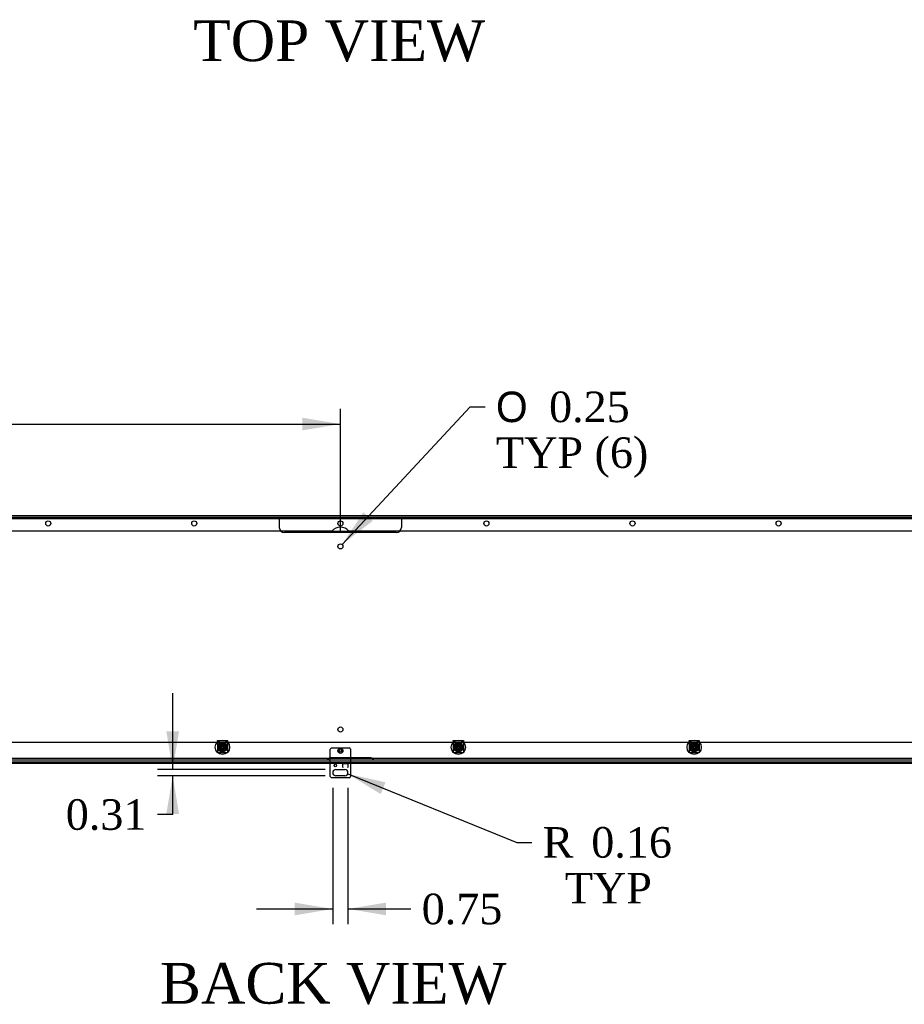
# Model space of a CAD drawing. Header units: inches. Extents: x 1 to 299, y -2 to 199.
# Tile 7 of 13: x 93 to 137, y 102 to 151. Entities that reach past the tile are written whole.
import ezdxf
from ezdxf.enums import TextEntityAlignment as Align
from ezdxf.lldxf.tags import DXFTag

# ---------------------------------------------------------------- set-up
doc = ezdxf.new("R2010")
doc.units = ezdxf.units.IN
doc.header["$MEASUREMENT"] = 0
for name, color, linetype in [('COM55240', 7, 'Continuous'), ('COM70472-37', 7, 'Continuous'), ('COM70473-37', 7, 'Continuous'), ('COM70475', 7, 'Continuous'), ('COM70985-11', 7, 'Continuous'), ('Default', 7, 'Continuous'), ('NTS16522', 7, 'Continuous'), ('RNG17670', 7, 'Continuous'), ('RVT19019', 7, 'Continuous'), ('SCS19475', 7, 'Continuous')]:
    doc.layers.add(name, color=color, linetype=linetype)
doc.styles.add('SEACAD_Solid_Edge_ANSI1_Symbols', font='txt')
doc.styles.add('SEACAD_Times_New_Roman', font='times.ttf')
tags = doc.linetypes.add('HIDDEN2', pattern=[0.1875, 0.125, -0.0625]).pattern_tags.tags
tags[6:7] = [DXFTag(74, 4), DXFTag(75, 0), DXFTag(340, '0'), DXFTag(46, 0.0), DXFTag(50, 0.0), DXFTag(44, 0.0), DXFTag(45, 0.0)]
tags[4:5] = [DXFTag(74, 4), DXFTag(75, 0), DXFTag(340, '0'), DXFTag(46, 0.0), DXFTag(50, 0.0), DXFTag(44, 0.0), DXFTag(45, 0.0)]
doc.dimstyles.new('HAMMOND_(STH_-_300x200)', dxfattribs={"dimtxt": 1.5, "dimasz": 1.875, "dimexe": 0.75, "dimexo": 0.75, "dimgap": 0.375, "dimtad": 0, "dimtih": 1, "dimtoh": 1, "dimzin": 0, "dimdsep": 46, "dimtxsty": 'SEACAD_Times_New_Roman', "dimblk1": '_SE_FILLED', "dimblk2": '_SE_FILLED', "dimsah": 1, "dimcen": 0.75, "dimadec": 0, "dimazin": 0, "dimtfac": 0.8, "dimtofl": 0, "dimtmove": 1, "dimatfit": 3, "dimfxl": 1, "dimtolj": 1, "dimtzin": 0, "dimarcsym": 0})

# ---------------------------------------------------------------- blocks, each defined once
blk = doc.blocks.new('SE7')
at = {"layer": 'COM55240', "color": 7, "linetype": 'HIDDEN2'}
for p, q in [((108.751, 114.359), (108.751, 114.894)), ((108.813, 114.957), (109.688, 114.957)), ((109.751, 114.894), (109.751, 114.359)), ((108.751, 114.187), (108.751, 114.259)), ((109.376, 114.207), (109.626, 114.207)), ((109.376, 114.187), (109.376, 114.207)), ((109.376, 114.206), (109.626, 114.206)), ((109.376, 114.206), (109.376, 114.187)), ((109.626, 114.207), (109.626, 114.187)), ((109.626, 114.206), (109.626, 114.187)), ((109.751, 114.259), (109.751, 114.187))]:
    blk.add_line(p, q, dxfattribs=at)
at = {"layer": 'COM55240', "color": 7, "linetype": 'Continuous'}
for p, q in [((108.751, 114.259), (108.751, 114.359)), ((109.751, 114.359), (109.751, 114.259)), ((108.751, 113.55), (108.751, 114.187)), ((109.032, 113.894), (109.47, 113.894)), ((109.376, 113.988), (109.376, 114.187)), ((109.376, 114.187), (109.376, 114.182)), ((109.376, 114), (109.376, 114.182)), ((109.376, 114.182), (109.626, 114.182)), ((109.376, 114), (109.376, 113.988)), ((109.376, 113.988), (109.376, 113.988)), ((109.626, 114.187), (109.626, 113.988)), ((109.626, 114.187), (109.626, 114.182)), ((109.626, 114.182), (109.626, 114)), ((109.626, 113.988), (109.626, 114)), ((109.626, 113.988), (109.626, 113.988)), ((109.751, 114.187), (109.751, 113.55)), ((109.688, 113.488), (108.813, 113.488)), ((109.47, 113.582), (109.032, 113.582))]:
    blk.add_line(p, q, dxfattribs=at)
at = {"layer": 'COM55240', "color": 7, "linetype": 'HIDDEN2'}
blk.add_circle((109.251, 114.809), 0.0685, dxfattribs=at)
at = {"layer": 'COM55240', "color": 7, "linetype": 'Continuous'}
blk.add_circle((109.001, 114.088), 0.0625, dxfattribs=at)
at = {"layer": 'COM55240', "color": 7, "linetype": 'HIDDEN2'}
for centre, start, end in [((108.865, 114.843), 114.2952, 155.7048), ((109.637, 114.843), 24.2952, 65.7048)]:
    blk.add_arc(centre, 0.125, start, end, dxfattribs=at)
at = {"layer": 'COM55240', "color": 7, "linetype": 'Continuous'}
for centre, radius, start, end in [((109.032, 113.738), 0.156, 90, 270), ((109.47, 113.738), 0.156, 270, 90), ((108.865, 113.602), 0.125, 204.2952, 245.7048), ((109.637, 113.602), 0.125, 294.2952, 335.7048)]:
    blk.add_arc(centre, radius, start, end, dxfattribs=at)
at = {"layer": 'COM70472-37', "color": 7, "linetype": 'HIDDEN2'}
for p, q in [((51.251, 126.287), (167.251, 126.287)), ((51.876, 115.234), (166.626, 115.234)), ((167.251, 114.431), (51.251, 114.431)), ((108.626, 114.431), (108.626, 114.359)), ((108.631, 114.431), (108.631, 114.359)), ((110.751, 114.467), (108.751, 114.467)), ((110.871, 114.431), (110.871, 114.359)), ((110.876, 114.359), (110.876, 114.431))]:
    blk.add_line(p, q, dxfattribs=at)
at = {"layer": 'COM70472-37', "color": 7, "linetype": 'Continuous'}
blk.add_line((167.251, 114.359), (51.251, 114.359), dxfattribs=at)
for centre in [(109.251, 124.859), (109.251, 115.859)]:
    blk.add_circle(centre, 0.125, dxfattribs=at)
at = {"layer": 'COM70472-37', "color": 7, "linetype": 'HIDDEN2'}
for centre in [(103.454, 114.984), (115.048, 114.984), (126.641, 114.984)]:
    blk.add_circle(centre, 0.115, dxfattribs=at)
for points, knots in [([(108.631, 114.359), (108.632, 114.359), (108.635, 114.361), (108.64, 114.368), (108.644, 114.373), (108.651, 114.386), (108.656, 114.393), (108.665, 114.407), (108.67, 114.414), (108.681, 114.428), (108.686, 114.434), (108.698, 114.446), (108.705, 114.451), (108.717, 114.459), (108.724, 114.462), (108.737, 114.466), (108.744, 114.467), (108.751, 114.467)], [0, 0, 0, 0, 0.125, 0.125, 0.25, 0.25, 0.375, 0.375, 0.5, 0.5, 0.625, 0.625, 0.75, 0.75, 0.875, 0.875, 1, 1, 1, 1]), ([(108.631, 114.431), (108.631, 114.431), (108.632, 114.431), (108.634, 114.431), (108.636, 114.432), (108.639, 114.433), (108.641, 114.434), (108.644, 114.436), (108.648, 114.438), (108.651, 114.439), (108.655, 114.441), (108.658, 114.443), (108.662, 114.445), (108.667, 114.447), (108.671, 114.45), (108.679, 114.453), (108.693, 114.458), (108.709, 114.463), (108.724, 114.465), (108.737, 114.466), (108.746, 114.467), (108.751, 114.467)], [0, 0, 0, 0, 0.027466, 0.055461, 0.084035, 0.11323, 0.14308, 0.173615, 0.204858, 0.236824, 0.269518, 0.302936, 0.337071, 0.37191, 0.407439, 0.443638, 0.575107, 0.712953, 0.807502, 0.903408, 1, 1, 1, 1]), ([(110.751, 114.467), (110.758, 114.467), (110.764, 114.466), (110.778, 114.462), (110.784, 114.459), (110.797, 114.451), (110.803, 114.446), (110.815, 114.434), (110.821, 114.428), (110.832, 114.414), (110.837, 114.407), (110.846, 114.393), (110.85, 114.386), (110.858, 114.373), (110.861, 114.368), (110.867, 114.361), (110.869, 114.359), (110.871, 114.359)], [0, 0, 0, 0, 0.125, 0.125, 0.25, 0.25, 0.375, 0.375, 0.5, 0.5, 0.625, 0.625, 0.75, 0.75, 0.875, 0.875, 1, 1, 1, 1]), ([(110.751, 114.467), (110.754, 114.467), (110.76, 114.467), (110.769, 114.466), (110.778, 114.465), (110.786, 114.464), (110.795, 114.462), (110.803, 114.46), (110.811, 114.457), (110.819, 114.455), (110.829, 114.45), (110.841, 114.445), (110.852, 114.439), (110.859, 114.435), (110.864, 114.433), (110.868, 114.431), (110.87, 114.431), (110.871, 114.431)], [0, 0, 0, 0, 0.064467, 0.128729, 0.192586, 0.25584, 0.318296, 0.379772, 0.440105, 0.499142, 0.556739, 0.680356, 0.795221, 0.84942, 0.9015, 0.95162, 1, 1, 1, 1])]:
    blk.add_open_spline(points, degree=3, knots=knots, dxfattribs=at)
at = {"layer": 'COM70473-37', "color": 7, "linetype": 'HIDDEN2'}
for p, q in [((51.187, 126.227), (167.315, 126.227)), ((108.501, 114.259), (108.501, 114.187)), ((110.001, 114.187), (110.001, 114.259))]:
    blk.add_line(p, q, dxfattribs=at)
at = {"layer": 'COM70473-37', "color": 7, "linetype": 'Continuous'}
for p, q in [((167.298, 114.259), (51.204, 114.259)), ((167.298, 114.187), (51.204, 114.187))]:
    blk.add_line(p, q, dxfattribs=at)
at = {"layer": 'COM70473-37', "color": 7, "linetype": 'HIDDEN2'}
for centre, radius in [((103.454, 114.984), 0.351), ((103.454, 114.984), 0.224), ((115.048, 114.984), 0.351), ((115.048, 114.984), 0.224), ((126.641, 114.984), 0.351), ((126.641, 114.984), 0.224), ((103.454, 114.984), 0.129), ((115.048, 114.984), 0.129), ((126.641, 114.984), 0.129)]:
    blk.add_circle(centre, radius, dxfattribs=at)
at = {"layer": 'COM70475', "color": 7, "linetype": 'HIDDEN2'}
for p, q in [((106.251, 126.215), (106.251, 126.287)), ((106.251, 126.215), (106.251, 126.179)), ((106.501, 126.215), (106.251, 126.215)), ((106.251, 126.179), (106.251, 125.787)), ((112.001, 126.215), (106.501, 126.215)), ((107.626, 126.287), (107.626, 126.215)), ((107.876, 126.215), (107.876, 126.287)), ((110.626, 126.287), (110.626, 126.215)), ((110.876, 126.215), (110.876, 126.287)), ((112.251, 126.215), (112.001, 126.215)), ((112.251, 126.287), (112.251, 126.215)), ((112.251, 126.215), (112.251, 126.179)), ((112.251, 126.179), (112.251, 125.787)), ((112.001, 125.537), (106.501, 125.537))]:
    blk.add_line(p, q, dxfattribs=at)
for centre, start, end in [((106.501, 125.787), 180, 270), ((112.001, 125.787), 270, 0)]:
    blk.add_arc(centre, 0.25, start, end, dxfattribs=at)
at = {"layer": 'COM70985-11', "color": 7, "linetype": 'Continuous'}
for p, q in [((167.58, 126.359), (50.921, 126.359)), ((108.832, 125.609), (53.671, 125.609)), ((164.831, 125.609), (109.67, 125.609))]:
    blk.add_line(p, q, dxfattribs=at)
at = {"layer": 'COM70985-11', "color": 7, "linetype": 'HIDDEN2'}
blk.add_line((108.832, 125.609), (109.67, 125.609), dxfattribs=at)
at = {"layer": 'COM70985-11', "color": 7, "linetype": 'Continuous'}
for centre in [(94.891, 125.984), (102.071, 125.984), (109.251, 125.984), (116.43, 125.984), (123.61, 125.984), (130.79, 125.984)]:
    blk.add_circle(centre, 0.125, dxfattribs=at)
blk.add_arc((109.251, 125.234), 0.563, 41.8103, 138.1897, dxfattribs=at)
at = {"layer": 'NTS16522', "color": 7, "linetype": 'HIDDEN2'}
for p, q in [((103.204, 115.281), (103.204, 115.313)), ((103.204, 115.313), (103.704, 115.313)), ((103.704, 115.295), (103.204, 115.295)), ((103.204, 115.281), (103.204, 114.745)), ((103.704, 115.203), (103.204, 115.203)), ((103.304, 115.159), (103.278, 115.134)), ((103.304, 115.159), (103.299, 115.139)), ((103.321, 115.142), (103.304, 115.159)), ((103.304, 115.159), (103.604, 115.159)), ((103.604, 115.159), (103.586, 115.142)), ((103.604, 115.159), (103.609, 115.139)), ((103.63, 115.134), (103.604, 115.159)), ((103.704, 115.313), (103.704, 115.281)), ((103.704, 115.281), (103.704, 114.745)), ((114.798, 115.281), (114.798, 115.313)), ((114.798, 115.313), (115.298, 115.313)), ((115.298, 115.295), (114.798, 115.295)), ((114.798, 115.281), (114.798, 114.745)), ((115.298, 115.203), (114.798, 115.203)), ((114.897, 115.159), (114.872, 115.134)), ((114.897, 115.159), (114.893, 115.139)), ((114.915, 115.142), (114.897, 115.159)), ((114.897, 115.159), (115.198, 115.159)), ((115.198, 115.159), (115.18, 115.142)), ((115.198, 115.159), (115.203, 115.139)), ((115.223, 115.134), (115.198, 115.159)), ((115.298, 115.313), (115.298, 115.281)), ((115.298, 115.281), (115.298, 114.745)), ((126.391, 115.281), (126.391, 115.313)), ((126.391, 115.313), (126.891, 115.313)), ((126.891, 115.295), (126.391, 115.295)), ((126.391, 115.281), (126.391, 114.745)), ((126.891, 115.203), (126.391, 115.203)), ((126.491, 115.159), (126.466, 115.134)), ((126.491, 115.159), (126.486, 115.139)), ((126.509, 115.142), (126.491, 115.159)), ((126.491, 115.159), (126.792, 115.159)), ((126.792, 115.159), (126.774, 115.142)), ((126.792, 115.159), (126.796, 115.139)), ((126.817, 115.134), (126.792, 115.159)), ((126.891, 115.313), (126.891, 115.281)), ((126.891, 115.281), (126.891, 114.745)), ((103.204, 114.713), (103.204, 114.745)), ((103.204, 114.73), (103.704, 114.73)), ((103.704, 114.713), (103.204, 114.713)), ((103.267, 115.091), (103.267, 114.934)), ((103.299, 115.139), (103.278, 115.134)), ((103.278, 115.134), (103.296, 115.116)), ((103.278, 114.833), (103.278, 115.134)), ((103.296, 114.851), (103.278, 114.833)), ((103.278, 114.833), (103.304, 114.808)), ((103.299, 114.829), (103.278, 114.833)), ((103.296, 115.116), (103.321, 115.142)), ((103.296, 115.116), (103.296, 114.851)), ((103.321, 114.826), (103.296, 114.851)), ((103.299, 115.139), (103.299, 114.829)), ((103.609, 115.139), (103.299, 115.139)), ((103.299, 114.829), (103.609, 114.829)), ((103.299, 114.829), (103.304, 114.808)), ((103.304, 114.808), (103.321, 114.826)), ((103.604, 114.808), (103.304, 114.808)), ((103.305, 114.835), (103.305, 115.132)), ((103.305, 115.132), (103.602, 115.132)), ((103.311, 115.127), (103.305, 115.132)), ((103.311, 114.84), (103.305, 114.835)), ((103.602, 114.835), (103.305, 114.835)), ((103.309, 115.124), (103.309, 115.02)), ((103.309, 114.947), (103.309, 114.843)), ((103.311, 115.127), (103.312, 115.127)), ((103.311, 114.934), (103.311, 115.091)), ((103.312, 114.84), (103.311, 114.84)), ((103.318, 115.119), (103.59, 115.119)), ((103.318, 114.941), (103.318, 115.026)), ((103.59, 114.848), (103.318, 114.848)), ((103.586, 115.142), (103.321, 115.142)), ((103.321, 114.826), (103.586, 114.826)), ((103.586, 115.142), (103.612, 115.116)), ((103.612, 114.851), (103.586, 114.826)), ((103.586, 114.826), (103.604, 114.808)), ((103.59, 115.026), (103.59, 114.941)), ((103.596, 115.127), (103.597, 115.127)), ((103.597, 114.84), (103.596, 114.84)), ((103.597, 115.127), (103.602, 115.132)), ((103.597, 115.091), (103.597, 114.934)), ((103.597, 114.84), (103.602, 114.835)), ((103.599, 115.02), (103.599, 115.124)), ((103.599, 114.843), (103.599, 114.947)), ((103.602, 115.132), (103.602, 114.835)), ((103.63, 114.833), (103.604, 114.808)), ((103.609, 114.829), (103.604, 114.808)), ((103.609, 114.829), (103.609, 115.139)), ((103.63, 115.134), (103.609, 115.139)), ((103.63, 114.833), (103.609, 114.829)), ((103.612, 115.116), (103.63, 115.134)), ((103.612, 114.851), (103.612, 115.116)), ((103.63, 114.833), (103.612, 114.851)), ((103.63, 115.134), (103.63, 114.833)), ((103.641, 114.934), (103.641, 115.091)), ((103.704, 114.745), (103.704, 114.713)), ((114.798, 114.713), (114.798, 114.745)), ((114.798, 114.73), (115.298, 114.73)), ((115.298, 114.713), (114.798, 114.713)), ((114.861, 115.091), (114.861, 114.934)), ((114.893, 115.139), (114.872, 115.134)), ((114.872, 115.134), (114.89, 115.116)), ((114.872, 114.833), (114.872, 115.134)), ((114.89, 114.851), (114.872, 114.833)), ((114.872, 114.833), (114.897, 114.808)), ((114.893, 114.829), (114.872, 114.833)), ((114.89, 115.116), (114.915, 115.142)), ((114.89, 115.116), (114.89, 114.851)), ((114.915, 114.826), (114.89, 114.851)), ((114.893, 115.139), (114.893, 114.829)), ((115.203, 115.139), (114.893, 115.139)), ((114.893, 114.829), (115.203, 114.829)), ((114.893, 114.829), (114.897, 114.808)), ((114.897, 114.808), (114.915, 114.826)), ((115.198, 114.808), (114.897, 114.808)), ((114.899, 114.835), (114.899, 115.132)), ((114.899, 115.132), (115.196, 115.132)), ((114.904, 115.127), (114.899, 115.132)), ((114.904, 114.84), (114.899, 114.835)), ((115.196, 114.835), (114.899, 114.835)), ((114.903, 115.124), (114.903, 115.02)), ((114.903, 114.947), (114.903, 114.843)), ((114.904, 115.127), (114.906, 115.127)), ((114.906, 114.84), (114.904, 114.84)), ((114.905, 114.934), (114.905, 115.091)), ((114.912, 115.119), (115.183, 115.119)), ((114.912, 114.941), (114.912, 115.026)), ((115.183, 114.848), (114.912, 114.848)), ((115.18, 115.142), (114.915, 115.142)), ((114.915, 114.826), (115.18, 114.826)), ((115.18, 115.142), (115.206, 115.116)), ((115.206, 114.851), (115.18, 114.826)), ((115.18, 114.826), (115.198, 114.808)), ((115.183, 115.026), (115.183, 114.941)), ((115.19, 115.127), (115.191, 115.127)), ((115.191, 114.84), (115.19, 114.84)), ((115.191, 115.127), (115.196, 115.132)), ((115.191, 115.091), (115.191, 114.934)), ((115.191, 114.84), (115.196, 114.835)), ((115.193, 115.02), (115.193, 115.124)), ((115.193, 114.843), (115.193, 114.947)), ((115.196, 115.132), (115.196, 114.835)), ((115.223, 114.833), (115.198, 114.808)), ((115.203, 114.829), (115.198, 114.808)), ((115.203, 114.829), (115.203, 115.139)), ((115.223, 115.134), (115.203, 115.139)), ((115.223, 114.833), (115.203, 114.829)), ((115.206, 115.116), (115.223, 115.134)), ((115.206, 114.851), (115.206, 115.116)), ((115.223, 114.833), (115.206, 114.851)), ((115.223, 115.134), (115.223, 114.833)), ((115.235, 114.934), (115.235, 115.091)), ((115.298, 114.745), (115.298, 114.713)), ((126.391, 114.713), (126.391, 114.745)), ((126.391, 114.73), (126.891, 114.73)), ((126.891, 114.713), (126.391, 114.713)), ((126.454, 115.091), (126.454, 114.934)), ((126.486, 115.139), (126.466, 115.134)), ((126.466, 115.134), (126.484, 115.116)), ((126.466, 114.833), (126.466, 115.134)), ((126.484, 114.851), (126.466, 114.833)), ((126.466, 114.833), (126.491, 114.808)), ((126.486, 114.829), (126.466, 114.833)), ((126.484, 115.116), (126.509, 115.142)), ((126.484, 115.116), (126.484, 114.851)), ((126.509, 114.826), (126.484, 114.851)), ((126.486, 115.139), (126.486, 114.829)), ((126.796, 115.139), (126.486, 115.139)), ((126.486, 114.829), (126.796, 114.829)), ((126.486, 114.829), (126.491, 114.808)), ((126.491, 114.808), (126.509, 114.826)), ((126.792, 114.808), (126.491, 114.808)), ((126.493, 114.835), (126.493, 115.132)), ((126.493, 115.132), (126.79, 115.132)), ((126.498, 115.127), (126.493, 115.132)), ((126.498, 114.84), (126.493, 114.835)), ((126.79, 114.835), (126.493, 114.835)), ((126.496, 115.124), (126.496, 115.02)), ((126.496, 114.947), (126.496, 114.843)), ((126.498, 115.127), (126.499, 115.127)), ((126.498, 114.934), (126.498, 115.091)), ((126.499, 114.84), (126.498, 114.84)), ((126.506, 115.119), (126.777, 115.119)), ((126.506, 114.941), (126.506, 115.026)), ((126.777, 114.848), (126.506, 114.848)), ((126.774, 115.142), (126.509, 115.142)), ((126.509, 114.826), (126.774, 114.826)), ((126.774, 115.142), (126.799, 115.116)), ((126.799, 114.851), (126.774, 114.826)), ((126.774, 114.826), (126.792, 114.808)), ((126.777, 115.026), (126.777, 114.941)), ((126.783, 115.127), (126.785, 115.127)), ((126.785, 114.84), (126.783, 114.84)), ((126.784, 115.091), (126.784, 114.934)), ((126.785, 115.127), (126.79, 115.132)), ((126.785, 114.84), (126.79, 114.835)), ((126.787, 115.02), (126.787, 115.124)), ((126.787, 114.843), (126.787, 114.947)), ((126.79, 115.132), (126.79, 114.835)), ((126.817, 114.833), (126.792, 114.808)), ((126.796, 114.829), (126.792, 114.808)), ((126.796, 114.829), (126.796, 115.139)), ((126.817, 115.134), (126.796, 115.139)), ((126.817, 114.833), (126.796, 114.829)), ((126.799, 115.116), (126.817, 115.134)), ((126.799, 114.851), (126.799, 115.116)), ((126.817, 114.833), (126.799, 114.851)), ((126.817, 115.134), (126.817, 114.833)), ((126.828, 114.934), (126.828, 115.091)), ((126.891, 114.745), (126.891, 114.713))]:
    blk.add_line(p, q, dxfattribs=at)
for centre, radius in [((103.454, 114.984), 0.107), ((103.454, 114.984), 0.095), ((103.454, 114.984), 0.0881), ((103.454, 114.984), 0.0781), ((115.048, 114.984), 0.107), ((115.048, 114.984), 0.095), ((115.048, 114.984), 0.0881), ((115.048, 114.984), 0.0781), ((126.641, 114.984), 0.107), ((126.641, 114.984), 0.095), ((126.641, 114.984), 0.0881), ((126.641, 114.984), 0.0781)]:
    blk.add_circle(centre, radius, dxfattribs=at)
for centre, radius, start, end in [((103.454, 115.004), 0.206, 24.9684, 155.0316), ((115.048, 115.004), 0.206, 24.9684, 155.0316), ((126.641, 115.004), 0.206, 24.9684, 155.0316), ((103.289, 114.934), 0.022, 180, 0), ((103.404, 115.072), 0.108, 151.3731, 208.6269), ((103.404, 114.895), 0.108, 151.3731, 208.6269), ((103.404, 115.072), 0.108, 149.4825, 151.3731), ((103.404, 115.072), 0.108, 208.6269, 210.5175), ((103.404, 114.895), 0.108, 149.4825, 151.3731), ((103.404, 114.895), 0.108, 208.6269, 210.5175), ((103.454, 114.937), 0.21, 47.0864, 132.9136), ((103.254, 115.073), 0.0796, 315.5614, 42.9885), ((103.254, 114.895), 0.0796, 317.0115, 44.4386), ((103.654, 115.073), 0.0796, 137.0115, 224.4386), ((103.654, 114.895), 0.0796, 135.5614, 222.9885), ((103.504, 115.072), 0.108, 28.6269, 30.5175), ((103.504, 115.072), 0.108, 329.4825, 331.3731), ((103.504, 114.895), 0.108, 28.6269, 30.5175), ((103.619, 114.934), 0.022, 180, 0), ((103.504, 114.895), 0.108, 329.4825, 331.3731), ((103.504, 115.072), 0.108, 331.3731, 28.6269), ((103.504, 114.895), 0.108, 331.3731, 28.6269), ((114.883, 114.934), 0.022, 180, 0), ((114.998, 115.072), 0.108, 151.3731, 208.6269), ((114.998, 114.895), 0.108, 151.3731, 208.6269), ((114.998, 115.072), 0.108, 149.4825, 151.3731), ((114.998, 115.072), 0.108, 208.6269, 210.5175), ((114.998, 114.895), 0.108, 149.4825, 151.3731), ((114.998, 114.895), 0.108, 208.6269, 210.5175), ((114.847, 115.073), 0.0796, 315.5614, 42.9885), ((114.847, 114.895), 0.0796, 317.0115, 44.4386), ((115.048, 114.937), 0.21, 47.0864, 132.9136), ((115.248, 115.073), 0.0796, 137.0115, 224.4386), ((115.248, 114.895), 0.0796, 135.5614, 222.9885), ((115.098, 115.072), 0.108, 28.6269, 30.5175), ((115.098, 115.072), 0.108, 329.4825, 331.3731), ((115.098, 114.895), 0.108, 28.6269, 30.5175), ((115.213, 114.934), 0.022, 180, 0), ((115.098, 114.895), 0.108, 329.4825, 331.3731), ((115.098, 115.072), 0.108, 331.3731, 28.6269), ((115.098, 114.895), 0.108, 331.3731, 28.6269), ((126.476, 114.934), 0.022, 180, 0), ((126.591, 115.072), 0.108, 151.3731, 208.6269), ((126.591, 114.895), 0.108, 151.3731, 208.6269), ((126.591, 115.072), 0.108, 149.4825, 151.3731), ((126.591, 115.072), 0.108, 208.6269, 210.5175), ((126.591, 114.895), 0.108, 149.4825, 151.3731), ((126.591, 114.895), 0.108, 208.6269, 210.5175), ((126.641, 114.937), 0.21, 47.0864, 132.9136), ((126.441, 115.073), 0.0796, 315.5614, 42.9885), ((126.441, 114.895), 0.0796, 317.0115, 44.4386), ((126.842, 115.073), 0.0796, 137.0115, 224.4386), ((126.842, 114.895), 0.0796, 135.5614, 222.9885), ((126.806, 114.934), 0.022, 180, 0), ((126.692, 115.072), 0.108, 28.6269, 30.5175), ((126.692, 115.072), 0.108, 329.4825, 331.3731), ((126.692, 114.895), 0.108, 28.6269, 30.5175), ((126.692, 114.895), 0.108, 329.4825, 331.3731), ((126.692, 115.072), 0.108, 331.3731, 28.6269), ((126.692, 114.895), 0.108, 331.3731, 28.6269)]:
    blk.add_arc(centre, radius, start, end, dxfattribs=at)
at = {"layer": 'RNG17670', "color": 7, "linetype": 'HIDDEN2'}
for p, q in [((103.356, 115.123), (103.356, 115.061)), ((103.356, 114.844), (103.356, 114.906)), ((114.95, 115.123), (114.95, 115.061)), ((114.95, 114.844), (114.95, 114.906)), ((126.543, 115.123), (126.543, 115.061)), ((126.543, 114.844), (126.543, 114.906))]:
    blk.add_line(p, q, dxfattribs=at)
for centre, radius, start, end in [((103.454, 114.984), 0.171, 234.8958, 125.1042), ((103.454, 114.984), 0.125, 218.3358, 141.6642), ((115.048, 114.984), 0.171, 234.8958, 125.1042), ((115.048, 114.984), 0.125, 218.3358, 141.6642), ((126.641, 114.984), 0.17, 234.8958, 125.1042), ((126.641, 114.984), 0.125, 218.3358, 141.6642)]:
    blk.add_arc(centre, radius, start, end, dxfattribs=at)
at = {"layer": 'RVT19019', "color": 7, "linetype": 'HIDDEN2'}
for radius in [0.125, 0.0625]:
    blk.add_circle((109.251, 114.809), radius, dxfattribs=at)
at = {"layer": 'SCS19475', "color": 7, "linetype": 'HIDDEN2'}
for p, q in [((103.296, 115.011), (103.439, 115.011)), ((103.439, 114.956), (103.296, 114.956)), ((103.439, 115.011), (103.439, 115.071)), ((103.439, 115.071), (103.469, 115.071)), ((103.439, 114.896), (103.439, 114.956)), ((103.469, 114.896), (103.439, 114.896)), ((103.469, 115.071), (103.469, 115.011)), ((103.469, 115.011), (103.612, 115.011)), ((103.612, 114.956), (103.469, 114.956)), ((103.469, 114.956), (103.469, 114.896)), ((114.89, 115.011), (115.033, 115.011)), ((115.033, 114.956), (114.89, 114.956)), ((115.033, 115.011), (115.033, 115.071)), ((115.033, 115.071), (115.063, 115.071)), ((115.033, 114.896), (115.033, 114.956)), ((115.063, 114.896), (115.033, 114.896)), ((115.063, 115.071), (115.063, 115.011)), ((115.063, 115.011), (115.206, 115.011)), ((115.206, 114.956), (115.063, 114.956)), ((115.063, 114.956), (115.063, 114.896)), ((126.483, 115.011), (126.626, 115.011)), ((126.626, 114.956), (126.483, 114.956)), ((126.626, 115.011), (126.626, 115.071)), ((126.626, 115.071), (126.656, 115.071)), ((126.626, 114.896), (126.626, 114.956)), ((126.656, 114.896), (126.626, 114.896)), ((126.656, 115.071), (126.656, 115.011)), ((126.656, 115.011), (126.8, 115.011)), ((126.8, 114.956), (126.656, 114.956)), ((126.656, 114.956), (126.656, 114.896))]:
    blk.add_line(p, q, dxfattribs=at)
for centre, radius in [((103.454, 114.984), 0.178), ((103.454, 114.984), 0.179), ((115.048, 114.984), 0.178), ((115.048, 114.984), 0.179), ((126.641, 114.984), 0.178), ((126.641, 114.984), 0.179), ((103.454, 114.984), 0.095), ((103.454, 114.984), 0.0759), ((103.454, 114.984), 0.074), ((103.454, 114.984), 0.0655), ((115.048, 114.984), 0.095), ((115.048, 114.984), 0.0759), ((115.048, 114.984), 0.074), ((115.048, 114.984), 0.0655), ((126.641, 114.984), 0.095), ((126.641, 114.984), 0.0759), ((126.641, 114.984), 0.074), ((126.641, 114.984), 0.0655)]:
    blk.add_circle(centre, radius, dxfattribs=at)
for centre, radius, start, end in [((103.454, 114.984), 0.161, 170.136, 189.864), ((103.454, 114.984), 0.0631, 103.7481, 154.1702), ((103.454, 114.984), 0.0631, 205.8298, 256.2519), ((103.454, 114.984), 0.0631, 25.8298, 76.2519), ((103.454, 114.984), 0.0631, 283.7481, 334.1702), ((103.454, 114.984), 0.161, 350.136, 9.864), ((115.048, 114.984), 0.161, 170.136, 189.864), ((115.048, 114.984), 0.0631, 103.7481, 154.1702), ((115.048, 114.984), 0.0631, 205.8298, 256.2519), ((115.048, 114.984), 0.0631, 25.8298, 76.2519), ((115.048, 114.984), 0.0631, 283.7481, 334.1702), ((115.048, 114.984), 0.161, 350.136, 9.864), ((126.641, 114.984), 0.161, 170.136, 189.864), ((126.641, 114.984), 0.0631, 103.7481, 154.1702), ((126.641, 114.984), 0.0631, 205.8298, 256.2519), ((126.641, 114.984), 0.0631, 25.8298, 76.2519), ((126.641, 114.984), 0.0631, 283.7481, 334.1702), ((126.641, 114.984), 0.161, 350.136, 9.864)]:
    blk.add_arc(centre, radius, start, end, dxfattribs=at)
blk = doc.blocks.new('DMBLK5583')
at = {"layer": 'Default', "linetype": 'Continuous'}
blk.add_hatch(color=7, dxfattribs=at).paths.add_polyline_path([(110.384, 126.536), (109.336, 124.95), (110.841, 126.111)])
at = {"layer": 'Default', "color": 7, "linetype": 'Continuous'}
for p, q in [((109.336, 124.95), (115.624, 131.714)), ((115.624, 131.714), (116.374, 131.714))]:
    blk.add_line(p, q, dxfattribs=at)
for s, style, p in [('O', 'SEACAD_Solid_Edge_ANSI1_Symbols', (116.899, 132.464)), ('0.25', 'SEACAD_Times_New_Roman', (119.509, 132.464)), ('TYP (6)', 'SEACAD_Times_New_Roman', (116.899, 130.214))]:
    blk.add_text(s, height=1.5, dxfattribs=dict(at, style=style)).set_placement(p, align=Align.TOP_LEFT)
blk = doc.blocks.new('_SE_FILLED')
at = {"color": 0}
blk.add_line((0, 0), (-1, 0), dxfattribs=at)
blk.add_solid([(0, 0), (-1, -0.1665), (-1, 0.1665), (0, 0)], dxfattribs=at)
blk = doc.blocks.new('DMBLK5584')
at = {"layer": 'Default', "linetype": 'Continuous'}
for points in [[(107.001, 106.727), (108.876, 107.039), (107.001, 107.352)], [(111.501, 106.727), (111.501, 107.352), (109.626, 107.039)]]:
    blk.add_hatch(color=7, dxfattribs=at).paths.add_polyline_path(points)
at = {"layer": 'Default', "color": 7, "linetype": 'Continuous'}
for p, q in [((108.876, 112.988), (108.876, 106.289)), ((109.626, 112.988), (109.626, 106.289)), ((105.126, 107.039), (108.876, 107.039)), ((109.626, 107.039), (111.973, 107.039)), ((111.973, 107.039), (112.723, 107.039))]:
    blk.add_line(p, q, dxfattribs=at)
at = {"layer": 'Default', "color": 7, "linetype": 'Continuous', "style": 'SEACAD_Times_New_Roman'}
blk.add_text('0.75', height=1.5, dxfattribs=at).set_placement((113.248, 107.789), align=Align.TOP_LEFT)
blk = doc.blocks.new('DMBLK5585')
at = {"layer": 'Default', "linetype": 'Continuous'}
for points in [[(100.697, 115.769), (101.01, 113.894), (101.322, 115.769)], [(100.697, 111.707), (101.322, 111.707), (101.01, 113.582)]]:
    blk.add_hatch(color=7, dxfattribs=at).paths.add_polyline_path(points)
at = {"layer": 'Default', "color": 7, "linetype": 'Continuous'}
for p, q in [((101.01, 113.894), (101.01, 117.644)), ((108.501, 113.894), (100.26, 113.894)), ((108.501, 113.582), (100.26, 113.582)), ((101.01, 111.679), (101.01, 113.582)), ((101.01, 111.679), (100.26, 111.679))]:
    blk.add_line(p, q, dxfattribs=at)
at = {"layer": 'Default', "color": 7, "linetype": 'Continuous', "style": 'SEACAD_Times_New_Roman'}
blk.add_text('0.31', height=1.5, dxfattribs=at).set_placement((95.754, 112.429), align=Align.TOP_LEFT)
blk = doc.blocks.new('DMBLK5586')
at = {"layer": 'Default', "linetype": 'Continuous'}
blk.add_hatch(color=7, dxfattribs=at).paths.add_polyline_path([(111.469, 113.264), (109.614, 113.679), (111.235, 112.685)])
at = {"layer": 'Default', "color": 7, "linetype": 'Continuous'}
for p, q in [((109.614, 113.679), (117.918, 110.313)), ((117.918, 110.313), (118.668, 110.313))]:
    blk.add_line(p, q, dxfattribs=at)
at = {"layer": 'Default', "color": 7, "linetype": 'Continuous', "style": 'SEACAD_Times_New_Roman'}
for s, p in [('R', (119.193, 111.063)), ('0.16', (121.585, 111.063)), ('TYP', (120.282, 108.813))]:
    blk.add_text(s, height=1.5, dxfattribs=at).set_placement(p, align=Align.TOP_LEFT)
blk = doc.blocks.new('DMBLK5589')
at = {"layer": 'Default', "linetype": 'Continuous'}
for points in [[(55.126, 131.182), (53.251, 130.869), (55.126, 130.557)], [(107.376, 131.182), (107.376, 130.557), (109.251, 130.869)]]:
    blk.add_hatch(color=7, dxfattribs=at).paths.add_polyline_path(points)
at = {"layer": 'Default', "color": 7, "linetype": 'Continuous'}
for p, q in [((53.251, 125.609), (53.251, 131.619)), ((109.251, 125.609), (109.251, 131.619)), ((53.251, 130.869), (78.167, 130.869)), ((84.335, 130.869), (109.251, 130.869))]:
    blk.add_line(p, q, dxfattribs=at)
at = {"layer": 'Default', "color": 7, "linetype": 'Continuous', "style": 'SEACAD_Times_New_Roman'}
blk.add_text('56.00', height=1.5, dxfattribs=at).set_placement((78.692, 131.619), align=Align.TOP_LEFT)

msp = doc.modelspace()

# ---------------------------------------------------------------- block references
at = {"layer": 'Default'}
msp.add_blockref('SE7', (0, 0), dxfattribs=at)

# ---------------------------------------------------------------- texts
at = {"layer": 'Default', "color": 7, "linetype": 'Continuous', "style": 'SEACAD_Times_New_Roman'}
for s, p in [('TOP VIEW', (102.017, 150.705)), ('BACK VIEW', (100.384, 104.389))]:
    msp.add_text(s, height=2, dxfattribs=at).set_placement(p, align=Align.TOP_LEFT)

# ---------------------------------------------------------------- dimensions: what is measured, and where the dimension line sits
at = {"layer": 'Default', "color": 7, "linetype": 'Continuous'}
dim = msp.add_diameter_dim_2p(p1=(109.166, 124.767), p2=(109.336, 124.95), text='\\A1;<>\\PTYP (6)', dimstyle='HAMMOND_(STH_-_300x200)', override={"dimtmove": 0}, dxfattribs=at)
dim.commit()
dim.dimension.update_dxf_attribs({"geometry": 'DMBLK5583', "text_midpoint": (116.374, 131.714), "dimtype": 163})
dim = msp.add_linear_dim(base=(53.251, 130.869), p1=(53.251, 124.859), p2=(109.251, 124.859), angle=0, text='\\A1;<>', dimstyle='HAMMOND_(STH_-_300x200)', override={"dimtmove": 0}, dxfattribs=at)
dim.commit()
dim.dimension.update_dxf_attribs({"geometry": 'DMBLK5589', "text_midpoint": (81.251, 130.869), "dimtype": 161})
for base, p1, p2, angle, picture, middle in [((101.01, 113.582), (109.251, 113.582), (109.251, 113.894), 90, 'DMBLK5585', (100.26, 111.679)), ((108.876, 107.039), (108.876, 113.738), (109.626, 113.738), 0, 'DMBLK5584', (112.723, 107.039))]:
    dim = msp.add_linear_dim(base=base, p1=p1, p2=p2, angle=angle, text='\\A1;<>', dimstyle='HAMMOND_(STH_-_300x200)', dxfattribs=at)
    dim.commit()
    dim.dimension.update_dxf_attribs({"geometry": picture, "text_midpoint": middle, "dimtype": 161})
dim = msp.add_radius_dim(center=(109.47, 113.738), mpoint=(109.614, 113.679), text='\\A1;<>\\PTYP', dimstyle='HAMMOND_(STH_-_300x200)', override={"dimtmove": 0}, dxfattribs=at)
dim.commit()
dim.dimension.update_dxf_attribs({"geometry": 'DMBLK5586', "text_midpoint": (118.668, 110.313), "dimtype": 164})

doc.saveas('drawing.dxf')
